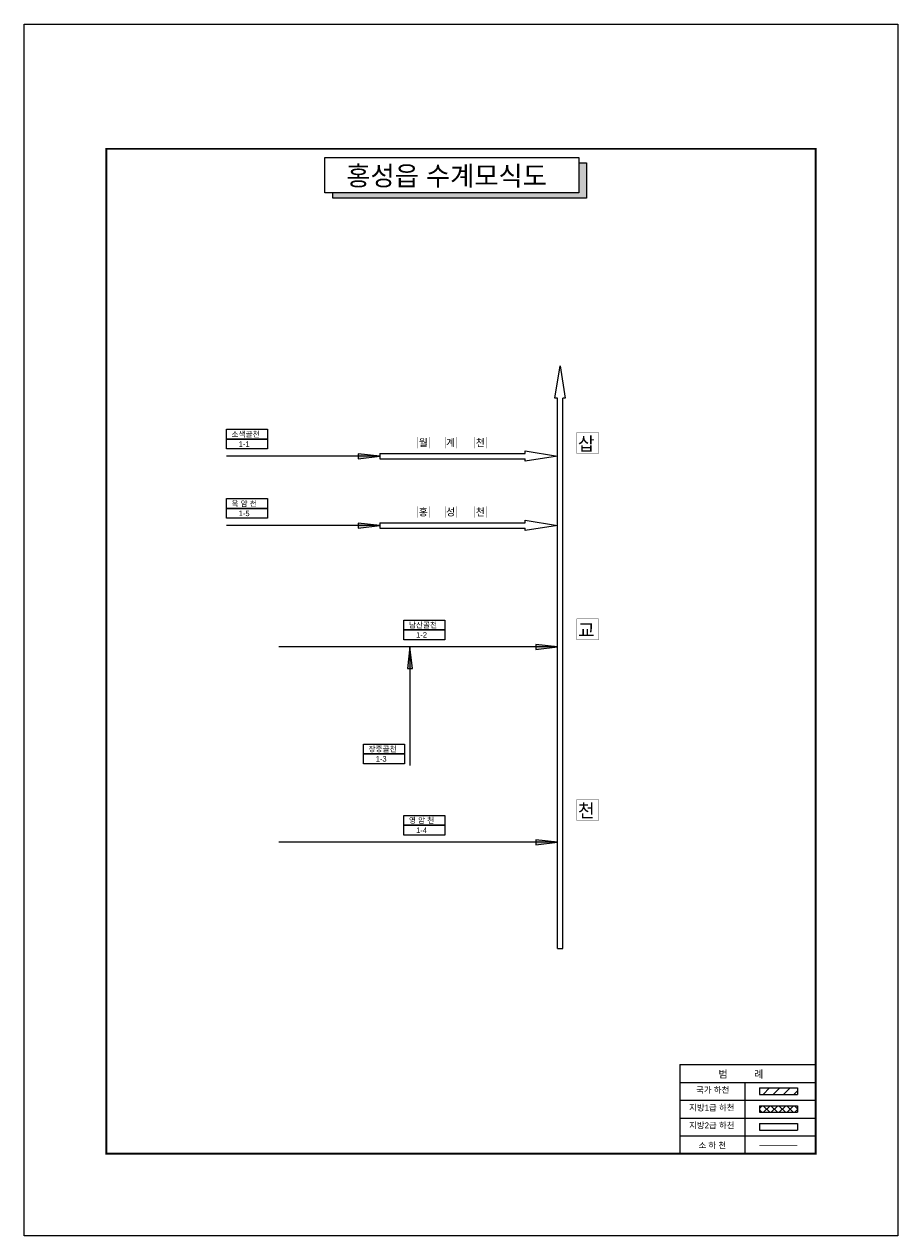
# Model space of a CAD drawing. Header units: millimetres. Extents: x 86260 to 374702, y -67927 to -24417.
# Tile 1 of 19: x 86260 to 111168, y -62317 to -27781. Entities that reach past the tile are written whole.
import ezdxf

# ---------------------------------------------------------------- set-up
doc = ezdxf.new("R2010")
doc.units = ezdxf.units.MM
doc.layers.get('DEFPOINTS').update_dxf_attribs({"color": 60})
for name, color, linetype in [('계획', 1, 'Continuous'), ('국가하천', 5, 'Continuous'), ('금회하천', 20, 'Continuous'), ('범례박스', 7, 'Continuous'), ('지방1급하천', 221, 'Continuous'), ('지방2급하천', 4, 'Continuous'), ('하천명', 7, 'Continuous'), ('행정구역명', 80, 'Continuous')]:
    doc.layers.add(name, color=color, linetype=linetype)
doc.styles.add('한글', font='Dotum.ttf')

msp = doc.modelspace()

# ---------------------------------------------------------------- hatches: boundary and pattern name
at = {"layer": '계획'}
msp.add_hatch(color=0, dxfattribs=at).paths.add_polyline_path([(102291, -31737), (102070, -31737), (102070, -32586), (95057, -32586), (95057, -32739), (102291, -32739)])
at = {"layer": '국가하천'}
h = msp.add_hatch(dxfattribs=at)
h.set_pattern_fill('ANSI31', color=256, scale=65, style=0)
h.set_pattern_definition([(45, (-32648.1, -77435.22), (-145.92916, 145.92916), [])])
h.paths.add_polyline_path([(107221, -58102), (107221, -58291), (108311, -58291), (108311, -58102)])
at = {"layer": '금회하천'}
h = msp.add_hatch(color=256, dxfattribs=at)
h.paths.add_polyline_path([(95785, -40024), (95785, -40092), (96404, -40092)])
h.paths.add_polyline_path([(96404, -40092), (95785, -40092), (95785, -40168)])
h = msp.add_hatch(color=256, dxfattribs=at)
h.paths.add_polyline_path([(95785, -42000), (95785, -42068), (96404, -42068)])
h.paths.add_polyline_path([(96404, -42068), (95785, -42068), (95785, -42145)])
h = msp.add_hatch(color=256, dxfattribs=at)
h.paths.add_polyline_path([(97188, -46149), (97256, -46149), (97256, -45531)])
h.paths.add_polyline_path([(97256, -45531), (97256, -46149), (97333, -46149)])
h = msp.add_hatch(color=256, dxfattribs=at)
h.paths.add_polyline_path([(100845, -45463), (100845, -45531), (101463, -45531)])
h.paths.add_polyline_path([(101463, -45531), (100845, -45531), (100845, -45607)])
h = msp.add_hatch(color=256, dxfattribs=at)
h.paths.add_polyline_path([(100845, -51030), (100845, -51098), (101463, -51098)])
h.paths.add_polyline_path([(101463, -51098), (100845, -51098), (100845, -51175)])
at = {"layer": '지방1급하천'}
h = msp.add_hatch(dxfattribs=at)
h.set_pattern_fill('ANSI37', color=256, scale=50, style=0)
h.paths.add_polyline_path([(107221, -58610), (107221, -58798), (108311, -58798), (108311, -58610)])

# ---------------------------------------------------------------- linework, layer by layer
for const_width in [50, 30]:
    msp.add_lwpolyline([(88601, -31333), (108827, -31333), (108827, -59976), (88601, -59976)], close=True, dxfattribs=dict(const_width=const_width))
for points in [[(92027, -39327), (93197, -39327), (93197, -39608), (92027, -39608)], [(92027, -39608), (93197, -39608), (93197, -39889), (92027, -39889)], [(92027, -41303), (93197, -41303), (93197, -41584), (92027, -41584)], [(92027, -41584), (93197, -41584), (93197, -41865), (92027, -41865)], [(97086, -44766), (98257, -44766), (98257, -45047), (97086, -45047)], [(97086, -45047), (98257, -45047), (98257, -45327), (97086, -45327)], [(95933, -48299), (97104, -48299), (97104, -48579), (95933, -48579)], [(95933, -48579), (97104, -48579), (97104, -48860), (95933, -48860)], [(97086, -50333), (98257, -50333), (98257, -50614), (97086, -50614)], [(97086, -50614), (98257, -50614), (98257, -50895), (97086, -50895)]]:
    msp.add_lwpolyline(points, close=True)
at = {"layer": 'DEFPOINTS', "color": 62}
msp.add_lwpolyline([(86260, -27781), (111168, -27781), (111168, -62317), (86260, -62317)], close=True, dxfattribs=at)
at = {"layer": '계획', "color": 0}
msp.add_lwpolyline([(94836, -31585), (102070, -31585), (102070, -32586), (94836, -32586)], close=True, dxfattribs=at)
msp.add_lwpolyline([(102070, -31737), (102291, -31737), (102291, -32739), (95057, -32739), (95057, -32586)], dxfattribs=at)
at = {"layer": '국가하천'}
for points in [[(107221, -58102), (108311, -58102)], [(107221, -58102), (107221, -58291)], [(107221, -58291), (108311, -58291)], [(108311, -58102), (108311, -58291)]]:
    msp.add_lwpolyline(points, dxfattribs=at)
at = {"layer": '금회하천'}
for points in [[(96404, -40092), (95785, -40024), (95785, -40168), (96404, -40092)], [(96404, -40092), (92027, -40092)], [(96404, -42068), (92027, -42068)], [(96404, -42068), (95785, -42000), (95785, -42145), (96404, -42068)], [(101463, -45531), (93517, -45531)], [(97256, -45531), (97188, -46149), (97333, -46149), (97256, -45531)], [(97256, -45531), (97256, -48907)], [(101463, -45531), (100845, -45463), (100845, -45607), (101463, -45531)], [(101463, -51098), (93517, -51098)], [(101463, -51098), (100845, -51030), (100845, -51175), (101463, -51098)]]:
    msp.add_lwpolyline(points, dxfattribs=at)
at = {"layer": '금회하천', "linetype": 'Continuous', "const_width": 20.8, "flags": 128}
msp.add_lwpolyline([(107223, -59736), (108308, -59736)], dxfattribs=at)
at = {"layer": '범례박스'}
for p, q in [((104953, -57439), (108827, -57439)), ((104953, -57439), (104953, -59976)), ((104953, -57947), (108827, -57947)), ((106809, -57947), (106809, -59976)), ((104953, -58454), (108827, -58454)), ((104953, -58961), (108827, -58961)), ((104953, -59469), (108827, -59469)), ((104953, -59976), (108827, -59976)), ((104953, -59976), (108827, -59976)), ((104953, -59976), (108827, -59976)), ((104953, -59976), (108827, -59976)), ((104953, -59976), (108827, -59976)), ((104953, -59976), (108827, -59976)), ((104953, -59976), (108827, -59976)), ((104953, -59976), (108827, -59976))]:
    msp.add_line(p, q, dxfattribs=at)
for points, const_width in [([(108827, -57244), (108827, -59976)], 16), ([(104953, -57439), (108827, -57439)], 20.8), ([(104953, -57439), (104953, -59976)], 20.8), ([(104953, -59976), (108827, -59976)], 20.8)]:
    msp.add_lwpolyline(points, dxfattribs=dict(at, const_width=const_width))
at = {"layer": '지방1급하천'}
for points in [[(107221, -58610), (108311, -58610)], [(107221, -58610), (107221, -58798)], [(108311, -58610), (108311, -58798)], [(107221, -58798), (108311, -58798)]]:
    msp.add_lwpolyline(points, dxfattribs=at)
at = {"layer": '지방2급하천'}
for p, q in [((96404, -40014), (96404, -40169)), ((96404, -41991), (96404, -42145)), ((101463, -54124), (101618, -54124))]:
    msp.add_line(p, q, dxfattribs=at)
for points in [[(101463, -38445), (101391, -38445), (101545, -37522)], [(101545, -37522), (101685, -38445), (101618, -38445)], [(101463, -54124), (101463, -38445)], [(101618, -54124), (101618, -38445)], [(96404, -40014), (100541, -40014)], [(100541, -40014), (100541, -39942), (101463, -40096)], [(96404, -40169), (100541, -40169)], [(101463, -40096), (100541, -40236), (100541, -40169)], [(96404, -41991), (100541, -41991)], [(100541, -41991), (100541, -41918), (101463, -42072)], [(101463, -42072), (100541, -42212), (100541, -42145)], [(96404, -42145), (100541, -42145)], [(107221, -59117), (108311, -59117)], [(107221, -59117), (107221, -59306)], [(107221, -59306), (108311, -59306)], [(108311, -59117), (108311, -59306)]]:
    msp.add_lwpolyline(points, dxfattribs=at)
at = {"layer": '하천명'}
for points, const_width in [([(97484, -39549), (97818, -39549), (97818, -39869), (97484, -39869)], 5.27), ([(98262, -39549), (98596, -39549), (98596, -39869), (98262, -39869)], 5.27), ([(99109, -39549), (99443, -39549), (99443, -39869), (99109, -39869)], 5.27), ([(102017, -39423), (102637, -39423), (102637, -40017), (102017, -40017)], 9.78), ([(97484, -41526), (97818, -41526), (97818, -41845), (97484, -41845)], 5.27), ([(98262, -41526), (98596, -41526), (98596, -41845), (98262, -41845)], 5.27), ([(99109, -41526), (99443, -41526), (99443, -41845), (99109, -41845)], 5.27), ([(102017, -44733), (102637, -44733), (102637, -45327), (102017, -45327)], 9.78), ([(102017, -49882), (102637, -49882), (102637, -50475), (102017, -50475)], 9.78)]:
    msp.add_lwpolyline(points, close=True, dxfattribs=dict(at, const_width=const_width))

# ---------------------------------------------------------------- texts
at = {"layer": '하천명', "color": 7, "style": '한글'}
msp.add_text('홍성읍 수계모식도', height=550, dxfattribs=at).set_placement((95443, -32378))
at = {"layer": '하천명', "style": '한글'}
for s, height, p in [('소색골천', 156, (92169, -39547, 312)), ('1-1', 156, (92374, -39828, 312)), ('월', 205, (97510, -39813, 410)), ('계', 205, (98288, -39813, 410)), ('천', 205, (99135, -39813, 410)), ('삽', 380, (102048, -39930, 760)), ('옥 암 천', 156, (92169, -41524, 312)), ('1-5', 156, (92374, -41804, 312)), ('홍', 205, (97510, -41789, 410)), ('성', 205, (98288, -41789, 410)), ('천', 205, (99135, -41789, 410)), ('남산골천', 156, (97229, -44986, 312)), ('교', 380, (102048, -45241, 760)), ('1-2', 156, (97434, -45267, 312)), ('장중골천', 156, (96076, -48519, 312)), ('1-3', 156, (96281, -48800, 312)), ('천', 380, (102048, -50389, 760)), ('영 암 천', 156, (97229, -50554, 312)), ('1-4', 156, (97434, -50835, 312))]:
    msp.add_text(s, height=height, dxfattribs=at).set_placement(p)
at = {"layer": '행정구역명', "color": 0, "linetype": 'Continuous', "style": '한글'}
for s, height, p in [('범          례', 208, (106054, -57814)), ('국가 하천', 171.6, (105417, -58244)), ('지방1급 하천', 171.6, (105219, -58751)), ('지방2급 하천', 171.6, (105219, -59258)), ('소 하 천', 171.6, (105486, -59826))]:
    msp.add_text(s, height=height, dxfattribs=at).set_placement(p)

doc.saveas('drawing.dxf')
